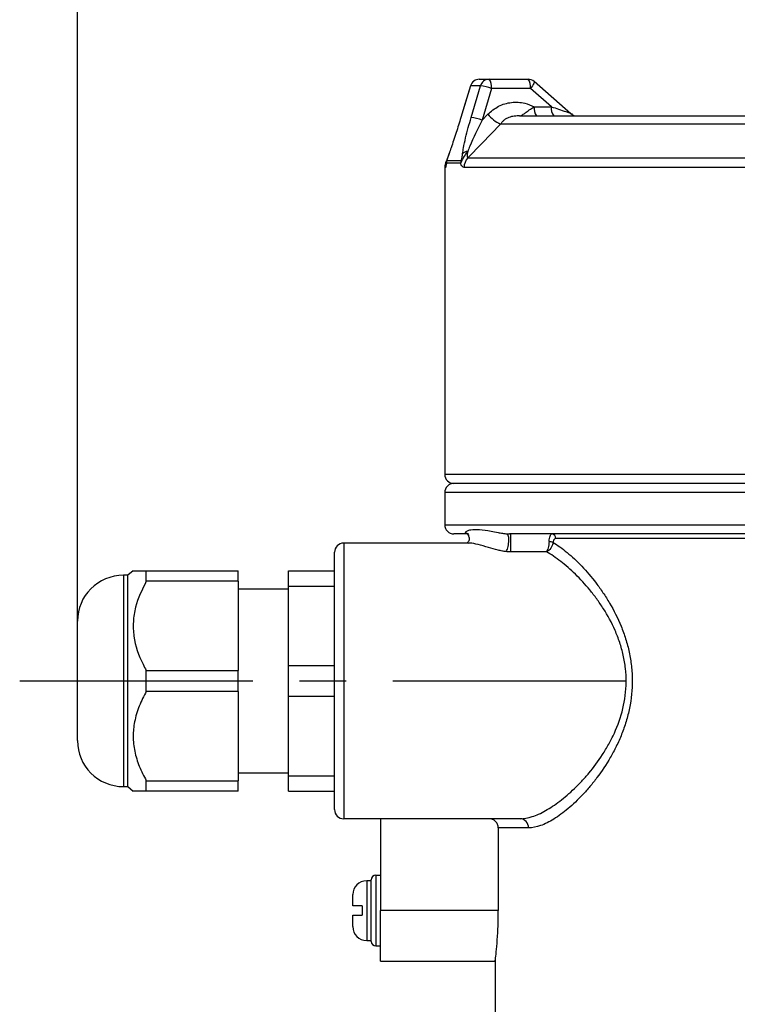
# Model space of a CAD drawing. Header units: millimetres. Extents: x 0 to 420, y 0 to 297.
# Tile 8 of 15: x 171 to 210, y 216 to 270. Entities that reach past the tile are written whole.
import ezdxf

# ---------------------------------------------------------------- set-up
doc = ezdxf.new("R2010")
doc.units = ezdxf.units.MM
doc.linetypes.add('CENTERX2', pattern=[20.32, 12.7, -2.54, 2.54, -2.54])
doc.layers.add('ОСЕВЫЕ', color=7, linetype='Continuous')
doc.styles.add('SLDTEXTSTYLE4', font='TXT', dxfattribs={"width": 0.75})
doc.dimstyles.new('SLDDIMSTYLE0', dxfattribs={"dimtxt": 3.5, "dimasz": 3.556, "dimexe": 0, "dimexo": 0.0625, "dimgap": 0.875, "dimtad": 1, "dimdec": 0, "dimlfac": 2, "dimrnd": 1e-09, "dimzin": 12, "dimdsep": 46, "dimtxsty": 'SLDTEXTSTYLE4', "dimsah": 1, "dimcen": 0.09, "dimadec": 0, "dimazin": 3, "dimtfac": 1, "dimtdec": 0, "dimtofl": 0, "dimtmove": 0, "dimatfit": 3, "dimfxl": 0, "dimfrac": 2, "dimtolj": 1, "dimtzin": 12, "dimarcsym": 0})

# ---------------------------------------------------------------- blocks, each defined once
blk = doc.blocks.new('_D_5')
at = {"layer": 'ОСЕВЫЕ'}
for p, q in [((174.175, 236.852), (174.175, 277.352)), ((244.175, 261.541), (244.175, 277.352)), ((174.175, 276.352), (244.175, 276.352))]:
    blk.add_line(p, q, dxfattribs=at)
for points in [[(174.175, 276.352), (177.731, 275.971), (177.731, 276.733)], [(244.175, 276.352), (240.619, 276.733), (240.619, 275.971)]]:
    blk.add_solid(points, dxfattribs=at)
at = {"layer": 'ОСЕВЫЕ', "insert": (210.195, 280.863), "char_height": 3.5, "attachment_point": 1, "style": 'SLDTEXTSTYLE4'}
blk.add_mtext('140', dxfattribs=at)

msp = doc.modelspace()

# ---------------------------------------------------------------- linework, layer by layer
at = {"color": 7, "linetype": 'Continuous', "lineweight": 25}
for p, q in [((196.057, 266.352), (196.588, 266.352)), ((196.588, 266.352), (198.711, 266.352)), ((195.579, 265.997), (195.052, 264.268)), ((196.123, 265.998), (195.582, 265.998)), ((195.613, 264.269), (196.123, 265.998)), ((196.717, 265.852), (196.207, 264.122)), ((198.84, 265.852), (196.717, 265.852)), ((199.988, 264.852), (198.84, 265.852)), ((201.05, 264.477), (199.04, 266.229)), ((199.05, 264.852), (199.988, 264.852)), ((195.052, 264.268), (195.055, 264.269)), ((196.207, 264.122), (196.516, 264.443)), ((198.248, 264.352), (212.791, 264.352)), ((212.532, 263.912), (197.218, 263.912)), ((194.415, 262.321), (194.396, 262.267)), ((194.415, 262.321), (194.409, 262.298)), ((195.439, 262.071), (212.054, 262.071)), ((194.175, 261.541), (194.175, 244.852)), ((195.039, 261.777), (194.265, 261.777)), ((194.287, 261.923), (195.06, 261.923)), ((211.991, 261.541), (195.229, 261.541)), ((194.175, 243.852), (194.175, 242.102)), ((242.984, 244.352), (194.675, 244.352)), ((195.382, 241.602), (194.675, 241.602)), ((217.942, 241.602), (197.695, 241.602)), ((217.957, 241.352), (200.22, 241.352)), ((195.471, 241.102), (188.675, 241.102)), ((199.714, 240.633), (197.763, 240.633)), ((188.175, 226.602), (188.175, 240.602)), ((177.211, 239.602), (176.925, 239.352)), ((177.925, 239.034), (177.925, 239.602)), ((177.925, 239.602), (182.925, 239.602)), ((182.925, 239.034), (182.925, 239.602)), ((185.675, 239.602), (188.175, 239.602)), ((185.675, 238.767), (185.675, 239.602)), ((176.925, 239.352), (176.675, 239.352)), ((176.925, 228.622), (176.925, 239.352)), ((182.925, 239.034), (177.925, 239.034)), ((182.925, 239.034), (182.925, 234.169)), ((185.675, 238.602), (182.925, 238.602)), ((185.675, 238.767), (188.175, 238.767)), ((185.675, 234.437), (185.675, 238.767)), ((174.175, 230.352), (174.175, 236.852)), ((185.675, 232.767), (185.675, 234.437)), ((185.675, 234.437), (188.175, 234.437)), ((177.925, 233.034), (177.925, 234.169)), ((177.925, 234.169), (182.925, 234.169)), ((182.925, 233.034), (182.925, 234.169)), ((182.925, 233.034), (177.925, 233.034)), ((182.925, 233.034), (182.925, 228.169)), ((185.675, 232.767), (188.175, 232.767)), ((185.675, 228.437), (185.675, 232.767)), ((176.925, 227.852), (176.925, 228.622)), ((182.925, 228.602), (185.675, 228.602)), ((185.675, 228.437), (188.175, 228.437)), ((185.675, 227.602), (185.675, 228.437)), ((176.675, 227.852), (176.925, 227.852)), ((176.925, 227.852), (177.211, 227.601)), ((177.925, 227.602), (177.925, 228.169)), ((177.925, 228.169), (182.925, 228.169)), ((182.925, 227.602), (182.925, 228.169)), ((182.925, 227.602), (177.925, 227.602)), ((185.675, 227.602), (188.175, 227.602)), ((198.28, 226.102), (188.675, 226.102)), ((190.675, 226.102), (190.675, 221.102)), ((198.74, 225.602), (197.095, 225.602)), ((197.095, 225.602), (197.095, 221.102)), ((190.425, 223.027), (190.425, 219.177)), ((190.425, 223.027), (190.675, 223.027)), ((190.175, 222.727), (189.925, 222.727)), ((190.175, 219.427), (190.175, 222.777)), ((189.175, 221.352), (189.175, 221.977)), ((189.675, 221.352), (189.675, 220.852)), ((189.175, 220.227), (189.175, 220.852)), ((197.095, 221.102), (190.675, 221.102)), ((190.675, 218.352), (190.675, 221.102)), ((189.925, 219.477), (190.175, 219.477)), ((190.425, 219.177), (190.675, 219.177)), ((190.675, 218.352), (196.929, 218.352)), ((196.925, 218.386), (196.925, 213.838))]:
    msp.add_line(p, q, dxfattribs=at)
at = {"color": 8, "linetype": 'Continuous', "lineweight": 25}
for p, q in [((195.579, 265.997), (195.582, 265.998)), ((201.058, 264.469), (201.134, 264.469)), ((194.216, 261.541), (194.175, 261.541)), ((194.175, 244.852), (243.431, 244.852)), ((244.175, 243.852), (194.175, 243.852)), ((194.175, 242.102), (219.175, 242.102)), ((188.675, 241.102), (188.675, 226.102)), ((176.675, 239.352), (176.675, 227.852)), ((189.925, 222.727), (189.925, 221.102)), ((189.925, 221.102), (189.925, 219.477))]:
    msp.add_line(p, q, dxfattribs=at)
at = {"color": 7, "linetype": 'Continuous', "lineweight": 25, "flags": 128}
for points in [[(195.582, 265.998), (195.291, 265.042), (195.055, 264.269)], [(197.218, 263.912), (196.193, 262.852), (195.439, 262.071)]]:
    msp.add_lwpolyline(points, dxfattribs=at)
at = {"color": 8, "linetype": 'Continuous', "lineweight": 25, "flags": 128}
msp.add_lwpolyline([(199.039, 266.229), (199.042, 266.226), (199.048, 266.203), (199.041, 266.168), (199.021, 266.12), (198.99, 266.062), (198.949, 265.997), (198.898, 265.926), (198.84, 265.852)], dxfattribs=at)
at = {"color": 7, "linetype": 'Continuous', "lineweight": 25}
for centre, radius, start, end in [((196.057, 265.852), 0.5, 90, 163.0664), ((196.058, 265.854), 0.497, 90.1059, 163.2284), ((196.592, 265.864), 0.488, 90.5313, 164.082), ((196.137, 265.968), 0.592, 348.6309, 40.3907), ((198.711, 265.852), 0.5, 48.9257, 90), ((198.26, 265.968), 0.592, 348.6309, 40.3907), ((195.65, 262.793), 3.24, 70.7618, 81.5933), ((199.63, 264.735), 0.592, 168.6309, 220.3907), ((200.568, 264.735), 0.592, 168.6309, 220.3907), ((195.139, 261.062), 3.242, 70.7645, 81.5882), ((198.001, 265.678), 1.931, 219.7554, 246.0841), ((201.38, 264.852), 0.5, 228.6097, 269.9831), ((195.444, 262.012), 0.413, 92.3761, 136.1929), ((195.996, 261.544), 0.767, 136.519, 180.1999), ((194.925, 261.541), 0.75, 152.0187, 180), ((194.767, 261.777), 0.502, 163.069, 180.0011), ((195.556, 261.777), 0.517, 163.579, 180.0096), ((194.675, 244.852), 0.5, 180, 270), ((194.675, 243.852), 0.5, 90, 180), ((194.675, 242.102), 0.5, 180, 270), ((199.788, 240.278), 0.912, 71.8305, 85.6192), ((199.987, 241.369), 0.234, 355.7937, 85.0607), ((188.675, 240.602), 0.5, 90, 180), ((176.675, 236.852), 2.5, 90, 180), ((176.675, 230.352), 2.5, 180, 270), ((188.675, 226.602), 0.5, 180, 270), ((198.259, 225.621), 0.481, 357.6686, 87.4614), ((190.425, 222.777), 0.25, 90, 180), ((189.925, 221.977), 0.75, 90, 180), ((189.925, 220.227), 0.75, 180, 270), ((190.425, 219.427), 0.25, 180, 270)]:
    msp.add_arc(centre, radius, start, end, dxfattribs=at)
at = {"color": 8, "linetype": 'Continuous', "lineweight": 25}
msp.add_arc((194.967, 261.541), 0.751, 160.3896, 180.0009, dxfattribs=at)
at = {"color": 7, "linetype": 'Continuous', "lineweight": 25}
for points, knots in [([(196.516, 264.443), (196.706, 264.604), (197.086, 264.927), (197.81, 265.126), (198.492, 265.098), (198.884, 264.925), (199.05, 264.852)], [0, 0, 0, 0, 0.267398, 0.534792, 0.802277, 1, 1, 1, 1]), ([(198.248, 264.352), (198.249, 264.352), (198.27, 264.352), (198.312, 264.36), (198.4, 264.401), (198.495, 264.471), (198.648, 264.585), (198.812, 264.705), (198.981, 264.809), (199.05, 264.852)], [0, 0, 0, 0, 0.0040451, 0.1296683, 0.2534572, 0.487985, 0.5686389, 0.8248968, 1, 1, 1, 1]), ([(195.055, 264.269), (194.97, 263.993), (194.797, 263.434), (194.574, 262.765), (194.447, 262.404), (194.409, 262.298)], [0, 0, 0, 0, 0.405379, 0.823899, 1, 1, 1, 1]), ([(195.146, 262.298), (195.163, 262.404), (195.234, 262.847), (195.4, 263.528), (195.561, 264.086), (195.613, 264.269)], [0, 0, 0, 0, 0.176205, 0.731471, 1, 1, 1, 1]), ([(198.126, 264.352), (198.069, 264.35), (197.914, 264.345), (197.658, 264.281), (197.44, 264.16), (197.315, 264.047), (197.278, 263.999), (197.268, 263.986)], [0, 0, 0, 0, 0.171276, 0.463474, 0.769782, 0.935052, 1, 1, 1, 1]), ([(198.248, 264.352), (198.246, 264.352), (198.206, 264.352), (198.165, 264.352), (198.126, 264.352)], [0, 0, 0, 0, 0.04225, 1, 1, 1, 1]), ([(196.207, 264.122), (195.971, 263.642), (195.687, 263.063), (195.465, 262.517), (195.427, 262.424)], [0, 0, 0, 0, 0.830578, 1, 1, 1, 1]), ([(197.268, 263.986), (197.252, 263.962), (197.235, 263.938), (197.219, 263.913), (197.218, 263.912)], [0, 0, 0, 0, 0.95595, 1, 1, 1, 1]), ([(194.396, 262.267), (194.384, 262.234), (194.358, 262.16), (194.325, 262.068), (194.287, 261.956), (194.275, 261.889), (194.267, 261.845)], [0, 0, 0, 0, 0.253934, 0.554408, 0.710816, 1, 1, 1, 1]), ([(194.409, 262.298), (194.387, 262.234), (194.352, 262.138), (194.314, 262.031), (194.297, 261.978), (194.291, 261.957), (194.287, 261.943), (194.286, 261.933), (194.285, 261.924), (194.286, 261.924), (194.287, 261.923)], [0, 0, 0, 0, 0.476558, 0.718001, 0.781321, 0.817749, 0.850365, 0.883007, 0.923783, 1, 1, 1, 1]), ([(195.427, 262.424), (195.377, 262.361), (195.298, 262.262), (195.219, 262.134), (195.172, 262.05), (195.143, 261.993), (195.117, 261.941), (195.098, 261.902), (195.08, 261.864), (195.06, 261.822), (195.047, 261.794), (195.04, 261.779), (195.039, 261.777)], [0, 0, 0, 0, 0.299588, 0.471326, 0.548431, 0.651237, 0.706539, 0.76904, 0.823374, 0.888752, 0.987125, 1, 1, 1, 1]), ([(195.06, 261.923), (195.061, 261.923), (195.064, 261.923), (195.071, 261.926), (195.079, 261.935), (195.086, 261.947), (195.093, 261.963), (195.1, 261.987), (195.106, 262.015), (195.115, 262.066), (195.128, 262.159), (195.139, 262.242), (195.146, 262.298)], [0, 0, 0, 0, 0.011058, 0.086943, 0.128779, 0.15992, 0.195581, 0.230774, 0.311103, 0.384847, 0.582949, 1, 1, 1, 1]), ([(195.427, 262.424), (195.418, 262.371), (195.399, 262.256), (195.395, 262.134), (195.413, 262.077), (195.432, 262.073), (195.439, 262.071)], [0, 0, 0, 0, 0.315322, 0.678774, 0.869092, 1, 1, 1, 1]), ([(194.265, 261.777), (194.257, 261.715), (194.24, 261.58), (194.224, 261.555), (194.216, 261.541)], [0, 0, 0, 0, 0.462638, 1, 1, 1, 1]), ([(194.263, 261.831), (194.261, 261.812), (194.256, 261.767), (194.254, 261.757), (194.252, 261.752)], [0, 0, 0, 0, 0.413747, 1, 1, 1, 1]), ([(194.265, 261.777), (194.264, 261.791), (194.262, 261.811), (194.265, 261.837), (194.266, 261.845)], [0, 0, 0, 0, 0.68412, 1, 1, 1, 1]), ([(195.229, 261.541), (195.191, 261.555), (195.12, 261.58), (195.065, 261.715), (195.039, 261.777)], [0, 0, 0, 0, 0.5373616, 1, 1, 1, 1]), ([(195.306, 241.69), (195.311, 241.709), (195.325, 241.725), (195.361, 241.754), (195.383, 241.767), (195.459, 241.802), (195.521, 241.819), (195.727, 241.855), (195.891, 241.857), (196.26, 241.828), (196.466, 241.796), (196.825, 241.729), (196.954, 241.703), (197.165, 241.665), (197.239, 241.652), (197.358, 241.633), (197.399, 241.627), (197.486, 241.616), (197.531, 241.611), (197.58, 241.607)], [0, 0, 0, 0, 0.0625, 0.0625, 0.125, 0.125, 0.25, 0.25, 0.5, 0.5, 0.75, 0.75, 0.875, 0.875, 0.9375, 0.9375, 0.96875, 0.96875, 1, 1, 1, 1]), ([(195.476, 241.602), (195.47, 241.602), (195.458, 241.602), (195.435, 241.603), (195.409, 241.606), (195.381, 241.611), (195.353, 241.62), (195.331, 241.631), (195.315, 241.645), (195.308, 241.658), (195.303, 241.674), (195.305, 241.684), (195.306, 241.69)], [0, 0, 0, 0, 0.033385, 0.064147, 0.124554, 0.185256, 0.248996, 0.377883, 0.504356, 0.64691, 0.787742, 1, 1, 1, 1]), ([(195.46, 241.511), (195.482, 241.469), (195.536, 241.365), (195.469, 241.165), (195.377, 241.094), (195.374, 241.094), (195.372, 241.094)], [0, 0, 0, 0, 0.186124, 0.463558, 0.750156, 1, 1, 1, 1]), ([(195.412, 241.6), (195.413, 241.597), (195.417, 241.587), (195.455, 241.534), (195.482, 241.497)], [0, 0, 0, 0, 0.317294, 1, 1, 1, 1]), ([(197.517, 240.643), (197.55, 240.68), (197.583, 240.754), (197.635, 240.944), (197.654, 241.059), (197.668, 241.282), (197.664, 241.388), (197.635, 241.545), (197.61, 241.596), (197.58, 241.607)], [0, 0, 0, 0, 0.25, 0.25, 0.5, 0.5, 0.75, 0.75, 1, 1, 1, 1]), ([(197.58, 241.607), (197.584, 241.607), (197.593, 241.606), (197.611, 241.605), (197.634, 241.603), (197.658, 241.602), (197.679, 241.602), (197.689, 241.602), (197.695, 241.602)], [0, 0, 0, 0, 0.125178, 0.25068, 0.50081, 0.748822, 0.876507, 1, 1, 1, 1]), ([(197.763, 241.602), (197.763, 241.602), (197.763, 241.56), (197.763, 241.411), (197.763, 241.304), (197.763, 241.076), (197.763, 240.955), (197.763, 240.753), (197.763, 240.673), (197.763, 240.633)], [0, 0, 0, 0, 0.25, 0.25, 0.5, 0.5, 0.75, 0.75, 1, 1, 1, 1]), ([(199.858, 241.187), (199.855, 241.128), (199.849, 241.069), (199.831, 240.953), (199.82, 240.898), (199.781, 240.749), (199.748, 240.672), (199.714, 240.633)], [0, 0, 0, 0, 0.25, 0.25, 0.5, 0.5, 1, 1, 1, 1]), ([(199.858, 241.187), (199.861, 241.247), (199.867, 241.303), (199.885, 241.405), (199.897, 241.451), (199.924, 241.524), (199.939, 241.553), (199.972, 241.592), (199.989, 241.602), (200.007, 241.602)], [0, 0, 0, 0, 0.25, 0.25, 0.5, 0.5, 0.75, 0.75, 1, 1, 1, 1]), ([(200.22, 241.352), (200.203, 241.352), (200.187, 241.347), (200.156, 241.329), (200.14, 241.316), (200.1, 241.263), (200.079, 241.208), (200.073, 241.145)], [0, 0, 0, 0, 0.25, 0.25, 0.5, 0.5, 1, 1, 1, 1]), ([(197.763, 240.633), (197.737, 240.633), (197.695, 240.633), (197.635, 240.634), (197.589, 240.636), (197.549, 240.64), (197.527, 240.642), (197.517, 240.643)], [0, 0, 0, 0, 0.317551, 0.500039, 0.731118, 0.86751, 1, 1, 1, 1]), ([(198.28, 226.102), (198.487, 226.102), (198.706, 226.142), (199.167, 226.29), (199.41, 226.399), (199.79, 226.612), (199.919, 226.692), (200.179, 226.864), (200.309, 226.957), (200.704, 227.258), (200.97, 227.486), (201.371, 227.871), (201.506, 228.007), (201.77, 228.29), (201.9, 228.437), (202.285, 228.898), (202.534, 229.23), (202.884, 229.771), (202.998, 229.959), (203.215, 230.351), (203.318, 230.556), (203.603, 231.183), (203.762, 231.626), (203.989, 232.571), (204.052, 233.053), (204.058, 233.791), (204.046, 234.041), (203.992, 234.53), (203.952, 234.769), (203.846, 235.239), (203.782, 235.469), (203.63, 235.922), (203.545, 236.141), (203.267, 236.773), (203.053, 237.164), (202.702, 237.717), (202.58, 237.896), (202.332, 238.235), (202.206, 238.398), (201.821, 238.865), (201.558, 239.149), (201.158, 239.539), (201.024, 239.663), (200.755, 239.897), (200.622, 240.006), (200.226, 240.313), (199.967, 240.488), (199.714, 240.633)], [0, 0, 0, 0, 0.0625, 0.0625, 0.125, 0.125, 0.15625, 0.15625, 0.1875, 0.1875, 0.25, 0.25, 0.28125, 0.28125, 0.3125, 0.3125, 0.375, 0.375, 0.40625, 0.40625, 0.4375, 0.4375, 0.5, 0.5, 0.5625, 0.5625, 0.59375, 0.59375, 0.625, 0.625, 0.65625, 0.65625, 0.6875, 0.6875, 0.75, 0.75, 0.78125, 0.78125, 0.8125, 0.8125, 0.875, 0.875, 0.90625, 0.90625, 0.9375, 0.9375, 1, 1, 1, 1]), ([(200.073, 241.145), (200.323, 240.993), (200.579, 240.809), (200.971, 240.484), (201.103, 240.368), (201.369, 240.12), (201.503, 239.987), (201.902, 239.568), (202.165, 239.262), (202.546, 238.762), (202.672, 238.588), (202.917, 238.224), (203.038, 238.034), (203.385, 237.444), (203.596, 237.027), (203.87, 236.359), (203.954, 236.129), (204.104, 235.652), (204.168, 235.409), (204.274, 234.916), (204.315, 234.666), (204.372, 234.156), (204.387, 233.895), (204.391, 233.126), (204.339, 232.621), (204.213, 231.998), (204.184, 231.874), (204.122, 231.63), (204.089, 231.509), (203.981, 231.154), (203.899, 230.923), (203.72, 230.474), (203.622, 230.255), (203.413, 229.829), (203.304, 229.625), (202.963, 229.037), (202.72, 228.675), (202.342, 228.171), (202.213, 228.01), (201.952, 227.7), (201.819, 227.551), (201.421, 227.127), (201.155, 226.876), (200.762, 226.545), (200.632, 226.442), (200.373, 226.252), (200.244, 226.165), (199.864, 225.93), (199.622, 225.809), (199.162, 225.646), (198.944, 225.602), (198.74, 225.602)], [0, 0, 0, 0, 0.0625, 0.0625, 0.09375, 0.09375, 0.125, 0.125, 0.1875, 0.1875, 0.21875, 0.21875, 0.25, 0.25, 0.3125, 0.3125, 0.34375, 0.34375, 0.375, 0.375, 0.40625, 0.40625, 0.4375, 0.4375, 0.5, 0.5, 0.515625, 0.515625, 0.53125, 0.53125, 0.5625, 0.5625, 0.59375, 0.59375, 0.625, 0.625, 0.6875, 0.6875, 0.71875, 0.71875, 0.75, 0.75, 0.8125, 0.8125, 0.84375, 0.84375, 0.875, 0.875, 0.9375, 0.9375, 1, 1, 1, 1]), ([(200.073, 241.145), (200.065, 241.086), (200.05, 241.028), (200.006, 240.918), (199.978, 240.866), (199.881, 240.729), (199.798, 240.662), (199.714, 240.633)], [0, 0, 0, 0, 0.25, 0.25, 0.5, 0.5, 1, 1, 1, 1]), ([(177.212, 239.602), (177.211, 239.602), (177.184, 239.602), (177.286, 239.602), (177.518, 239.602), (177.788, 239.602), (177.925, 239.602)], [0, 0, 0, 0, 0.005574, 0.329719, 0.66145, 1, 1, 1, 1]), ([(177.925, 239.034), (177.696, 238.569), (177.347, 237.859), (177.193, 236.828), (177.235, 235.768), (177.545, 234.873), (177.863, 234.283), (177.925, 234.169)], [0, 0, 0, 0, 0.298211, 0.455577, 0.61288, 0.925569, 1, 1, 1, 1]), ([(177.925, 233.034), (177.788, 232.771), (177.512, 232.238), (177.266, 231.413), (177.182, 230.579), (177.273, 229.761), (177.522, 228.946), (177.789, 228.43), (177.925, 228.169)], [0, 0, 0, 0, 0.171208, 0.345582, 0.502778, 0.664853, 0.830722, 1, 1, 1, 1]), ([(177.925, 227.602), (177.789, 227.602), (177.514, 227.602), (177.259, 227.602), (177.227, 227.602), (177.212, 227.602)], [0, 0, 0, 0, 0.3424233, 0.6911765, 1, 1, 1, 1]), ([(197.095, 225.602), (197.095, 225.667), (197.082, 225.733), (197.031, 225.854), (196.994, 225.91), (196.9, 226.002), (196.845, 226.039), (196.723, 226.089), (196.658, 226.102), (196.591, 226.102)], [0, 0, 0, 0, 0.25, 0.25, 0.5, 0.5, 0.75, 0.75, 1, 1, 1, 1]), ([(189.675, 221.352), (189.527, 221.352), (189.398, 221.352), (189.265, 221.352), (189.232, 221.352), (189.186, 221.352), (189.175, 221.352), (189.175, 221.352)], [0, 0, 0, 0, 0.5, 0.5, 0.75, 0.75, 1, 1, 1, 1]), ([(189.175, 220.852), (189.175, 220.852), (189.186, 220.852), (189.231, 220.852), (189.266, 220.852), (189.353, 220.852), (189.408, 220.852), (189.531, 220.852), (189.601, 220.852), (189.675, 220.852)], [0, 0, 0, 0, 0.25, 0.25, 0.5, 0.5, 0.75, 0.75, 1, 1, 1, 1]), ([(196.929, 218.386), (196.928, 218.377), (196.923, 218.339), (196.954, 218.589), (197.009, 219.112), (197.067, 219.881), (197.093, 220.587), (197.095, 220.998), (197.095, 221.102)], [0, 0, 0, 0, 0.071716, 0.284645, 0.498147, 0.713071, 0.928067, 1, 1, 1, 1])]:
    msp.add_open_spline(points, degree=3, knots=knots, dxfattribs=at)
at = {"color": 8, "linetype": 'Continuous', "lineweight": 25}
for points, knots in [([(199.988, 264.852), (200.119, 264.809), (200.392, 264.72), (200.726, 264.606), (200.942, 264.526), (201.035, 264.487), (201.046, 264.478), (201.049, 264.476)], [0, 0, 0, 0, 0.3124671, 0.6480961, 0.8477658, 0.9604082, 1, 1, 1, 1]), ([(195.466, 241.515), (195.453, 241.542), (195.416, 241.614), (195.348, 241.661), (195.306, 241.69)], [0, 0, 0, 0, 0.371326, 1, 1, 1, 1]), ([(197.517, 240.643), (197.449, 240.651), (197.297, 240.671), (196.956, 240.745), (196.485, 240.883), (195.983, 241.03), (195.632, 241.112), (195.495, 241.094), (195.471, 241.091)], [0, 0, 0, 0, 0.063684, 0.14152, 0.356316, 0.640612, 0.934715, 1, 1, 1, 1])]:
    msp.add_open_spline(points, degree=3, knots=knots, dxfattribs=at)
at = {"layer": 'ОСЕВЫЕ', "linetype": 'CENTERX2'}
msp.add_line((171.029, 233.602), (205.828, 233.602), dxfattribs=at)

# ---------------------------------------------------------------- dimensions: what is measured, and where the dimension line sits
at = {"layer": 'ОСЕВЫЕ'}
dim = msp.add_linear_dim(base=(244.175, 276.352), p1=(174.175, 236.852), p2=(244.175, 261.541), dimstyle='SLDDIMSTYLE0', dxfattribs=at)
dim.commit()
dim.dimension.update_dxf_attribs({"geometry": '_D_5', "text_midpoint": (214.075, 276.352), "dimtype": 160})

doc.saveas('drawing.dxf')
